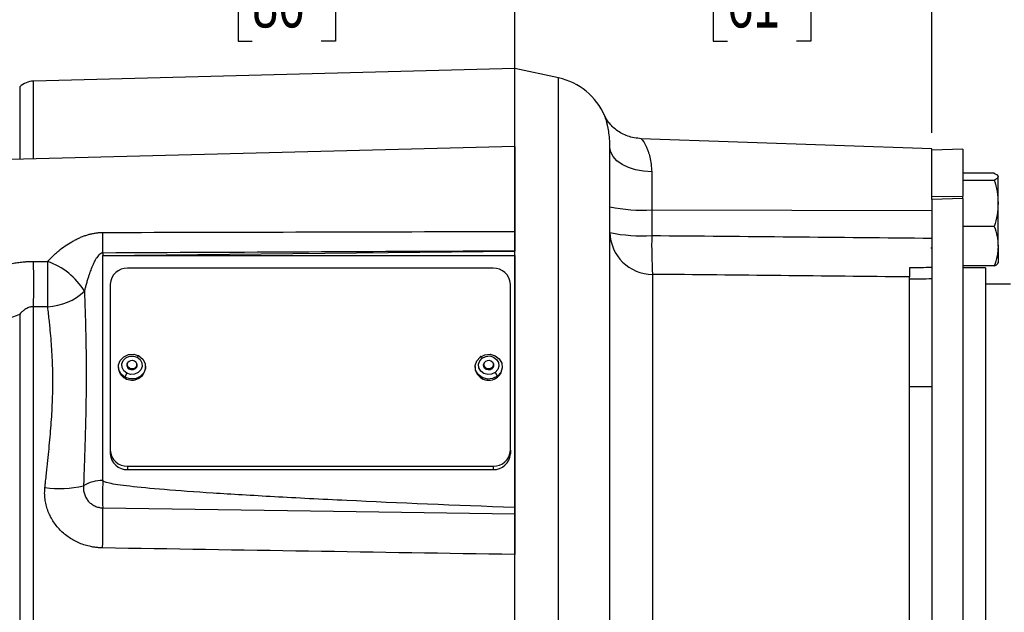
# Model space of a CAD drawing. Header units: inches. Extents: x 0.4 to 16.6, y 0.2 to 10.8.
# Tile 14 of 18: x 10.8 to 13.9, y 6.7 to 8.5. Entities that reach past the tile are written whole.
import ezdxf

# ---------------------------------------------------------------- set-up
doc = ezdxf.new("R2010")
doc.units = ezdxf.units.IN
doc.header["$MEASUREMENT"] = 0
doc.layers.add('SLD-0', color=7, linetype='Continuous', lineweight=25)
doc.styles.add('SLDTEXTSTYLE0', font='TXT', dxfattribs={"width": 0.75})
doc.dimstyles.new('SLDDIMSTYLE0', dxfattribs={"dimtxt": 0.145833, "dimasz": 0.13, "dimexe": 0, "dimexo": 0.0625, "dimgap": 0.036458, "dimtad": 0, "dimtih": 1, "dimtoh": 1, "dimdec": 1, "dimlfac": 1.85, "dimrnd": 1e-09, "dimzin": 12, "dimdsep": 46, "dimtxsty": 'SLDTEXTSTYLE0', "dimsah": 1, "dimcen": 0.09, "dimadec": 0, "dimazin": 3, "dimtfac": 1, "dimtdec": 1, "dimtofl": 0, "dimtmove": 0, "dimatfit": 3, "dimfxl": 0, "dimfrac": 2, "dimtolj": 1, "dimtzin": 12, "dimarcsym": 0})

# ---------------------------------------------------------------- blocks, each defined once
blk = doc.blocks.new('_D_5')
at = {"layer": 'SLD-0'}
for p, q in [((12.3861, 9.046), (12.3861, 9.664)), ((15.3802, 7.434), (15.3802, 9.664)), ((12.3861, 9.539), (13.604, 9.539)), ((13.7761, 9.539), (13.7317, 9.539)), ((13.7317, 9.539), (13.7317, 9.3073)), ((14.0993, 9.539), (14.1437, 9.539)), ((14.1437, 9.539), (14.1437, 9.3073)), ((15.3802, 9.539), (14.2714, 9.539)), ((13.7317, 9.3073), (13.7761, 9.3073)), ((14.1437, 9.3073), (14.0993, 9.3073))]:
    blk.add_line(p, q, dxfattribs=at)
for points in [[(12.3861, 9.539), (12.5161, 9.519), (12.5161, 9.559)], [(15.3802, 9.539), (15.2502, 9.559), (15.2502, 9.519)]]:
    blk.add_solid(points, dxfattribs=at)
at = {"layer": 'SLD-0', "char_height": 0.14583, "attachment_point": 1, "style": 'SLDTEXTSTYLE0'}
for s, insert in [('5.5', (13.8031, 9.7566)), ('141', (13.7761, 9.4953))]:
    blk.add_mtext(s, dxfattribs=dict(at, insert=insert))
blk = doc.blocks.new('_D_6')
at = {"layer": 'SLD-0'}
for p, q in [((13.6883, 8.1779), (13.6883, 8.8212)), ((12.3861, 8.6962), (12.8781, 8.6962)), ((13.0501, 8.6962), (13.0058, 8.6962)), ((13.0058, 8.6962), (13.0058, 8.4644)), ((13.2657, 8.6962), (13.31, 8.6962)), ((13.31, 8.6962), (13.31, 8.4644)), ((13.6883, 8.6962), (13.4377, 8.6962)), ((13.0058, 8.4644), (13.0501, 8.4644)), ((13.31, 8.4644), (13.2657, 8.4644))]:
    blk.add_line(p, q, dxfattribs=at)
for points in [[(12.3861, 8.6962), (12.5161, 8.6762), (12.5161, 8.7162)], [(13.6883, 8.6962), (13.5583, 8.7162), (13.5583, 8.6762)]]:
    blk.add_solid(points, dxfattribs=at)
at = {"layer": 'SLD-0', "char_height": 0.14583, "attachment_point": 1, "style": 'SLDTEXTSTYLE0'}
for s, insert in [('2.4', (13.0233, 8.9137)), ('61', (13.0501, 8.6524))]:
    blk.add_mtext(s, dxfattribs=dict(at, insert=insert))
blk = doc.blocks.new('_D_7')
at = {"layer": 'SLD-0'}
for p, q in [((10.5637, 8.1589), (10.5637, 8.8212)), ((10.5637, 8.6962), (11.3949, 8.6962)), ((11.5669, 8.6962), (11.5226, 8.6962)), ((11.5226, 8.6962), (11.5226, 8.4644)), ((11.7824, 8.6962), (11.8268, 8.6962)), ((11.8268, 8.6962), (11.8268, 8.4644)), ((12.3861, 8.6962), (11.9545, 8.6962)), ((11.5226, 8.4644), (11.5669, 8.4644)), ((11.8268, 8.4644), (11.7824, 8.4644))]:
    blk.add_line(p, q, dxfattribs=at)
for points in [[(10.5637, 8.6962), (10.6937, 8.6762), (10.6937, 8.7162)], [(12.3861, 8.6962), (12.2561, 8.7162), (12.2561, 8.6762)]]:
    blk.add_solid(points, dxfattribs=at)
at = {"layer": 'SLD-0', "char_height": 0.14583, "attachment_point": 1, "style": 'SLDTEXTSTYLE0'}
for s, insert in [('3.4', (11.54, 8.9137)), ('86', (11.5669, 8.6524))]:
    blk.add_mtext(s, dxfattribs=dict(at, insert=insert))
blk = doc.blocks.new('_D_8')
at = {"layer": 'SLD-0'}
for p, q in [((7.855, 7.1284), (7.855, 9.664)), ((12.3861, 9.046), (12.3861, 9.664)), ((7.855, 9.539), (9.3663, 9.539)), ((9.5383, 9.539), (9.494, 9.539)), ((9.494, 9.539), (9.494, 9.3073)), ((9.8616, 9.539), (9.9059, 9.539)), ((9.9059, 9.539), (9.9059, 9.3073)), ((12.3861, 9.539), (10.0336, 9.539)), ((9.494, 9.3073), (9.5383, 9.3073)), ((9.9059, 9.3073), (9.8616, 9.3073))]:
    blk.add_line(p, q, dxfattribs=at)
for points in [[(7.855, 9.539), (7.985, 9.519), (7.985, 9.559)], [(12.3861, 9.539), (12.2561, 9.559), (12.2561, 9.519)]]:
    blk.add_solid(points, dxfattribs=at)
at = {"layer": 'SLD-0', "char_height": 0.14583, "attachment_point": 1, "style": 'SLDTEXTSTYLE0'}
for s, insert in [('8.4', (9.5653, 9.7566)), ('213', (9.5383, 9.4953))]:
    blk.add_mtext(s, dxfattribs=dict(at, insert=insert))

msp = doc.modelspace()

# ---------------------------------------------------------------- linework, layer by layer
at = {"color": 7, "linetype": 'Continuous', "lineweight": 25}
for p, q in [((12.3861, 8.3784), (10.8844, 8.3391)), ((12.5229, 8.3494), (12.3861, 8.3784)), ((12.3861, 8.1358), (12.3861, 8.3784)), ((13.6883, 8.1279), (12.7803, 8.1596)), ((12.3861, 8.1358), (10.5653, 8.0881)), ((12.3861, 8.1358), (12.3861, 7.8706)), ((12.6834, 6.5903), (12.6834, 8.1328)), ((13.6883, 7.9701), (13.6883, 8.1279)), ((13.785, 8.1269), (13.6883, 8.1235)), ((13.785, 8.1269), (13.785, 7.9807)), ((12.8138, 8.0561), (12.8138, 7.9381)), ((13.8827, 8.0519), (13.785, 8.0519)), ((13.785, 8.0305), (13.8827, 8.0305)), ((13.8948, 7.9583), (13.8948, 8.0412)), ((13.6883, 7.9795), (13.785, 7.9807)), ((13.785, 7.9733), (13.6883, 7.9701)), ((13.6883, 7.9701), (13.6883, 6.4349)), ((13.785, 7.9733), (13.785, 7.9807)), ((13.785, 7.9733), (13.785, 6.4361)), ((12.8138, 7.9381), (12.8138, 7.8577)), ((12.8138, 7.9381), (13.6883, 7.9359)), ((13.8948, 7.8244), (13.8948, 7.9583)), ((13.8827, 7.886), (13.785, 7.886)), ((11.1006, 7.7957), (12.3861, 7.8094)), ((12.3861, 7.7957), (12.3861, 7.8094)), ((13.6849, 7.8198), (13.6883, 7.8198)), ((13.8948, 7.8244), (13.8948, 7.7722)), ((11.1006, 7.8031), (11.1006, 7.7957)), ((11.1006, 7.093), (11.1006, 7.7957)), ((11.1006, 7.7957), (12.3861, 7.7957)), ((12.3861, 7.7957), (12.3861, 7.0089)), ((12.3186, 7.7556), (11.178, 7.7556)), ((13.8827, 7.7628), (13.785, 7.7628)), ((13.8553, 7.7568), (13.785, 7.7568)), ((13.8553, 7.7568), (13.8553, 6.4177)), ((12.8162, 7.7366), (12.8162, 6.6409)), ((13.618, 6.6152), (13.618, 7.7284)), ((11.124, 7.7062), (11.124, 7.1877)), ((12.3726, 7.1877), (12.3726, 7.7062)), ((13.9337, 7.7055), (13.8553, 7.7055)), ((10.8844, 5.8835), (10.8844, 7.6355)), ((10.8412, 7.6123), (10.8412, 5.9067)), ((11.149, 7.4486), (11.149, 7.4461)), ((11.1767, 7.4552), (11.1767, 7.4477)), ((11.2064, 7.4477), (11.2064, 7.4552)), ((11.2341, 7.4461), (11.2341, 7.4486)), ((12.2625, 7.4486), (12.2625, 7.4461)), ((12.2902, 7.4552), (12.2902, 7.4477)), ((12.3199, 7.4477), (12.3199, 7.4552)), ((12.3476, 7.4461), (12.3476, 7.4486)), ((11.17, 7.4151), (11.17, 7.4126)), ((12.332, 7.4185), (12.332, 7.416)), ((13.6883, 7.3852), (13.618, 7.3852)), ((11.124, 7.1877), (11.124, 7.1767)), ((12.3726, 7.1877), (12.3726, 7.1767)), ((11.178, 7.1383), (12.3186, 7.1383)), ((11.178, 7.1383), (11.178, 7.1273)), ((12.3186, 7.1383), (12.3186, 7.1273)), ((11.178, 7.1273), (12.3186, 7.1273)), ((12.3861, 6.5243), (12.3861, 6.8625))]:
    msp.add_line(p, q, dxfattribs=at)
at = {"color": 8, "linetype": 'Continuous', "lineweight": 25}
for p, q in [((10.8844, 8.0965), (10.8844, 8.3391)), ((12.5229, 6.52), (12.5229, 8.3494)), ((10.8412, 8.322), (10.8412, 8.0954)), ((11.184, 7.4435), (11.184, 7.4402)), ((12.3144, 7.4447), (12.3144, 7.4412))]:
    msp.add_line(p, q, dxfattribs=at)
at = {"color": 7, "linetype": 'Continuous', "lineweight": 25, "flags": 128}
for points in [[(12.8138, 8.0561), (12.7882, 8.058), (12.7636, 8.0627), (12.7411, 8.0699), (12.7214, 8.0795), (12.7052, 8.091), (12.6933, 8.1041), (12.6859, 8.1182), (12.6834, 8.1328)], [(10.8844, 7.7769), (10.9091, 7.7768), (10.9285, 7.7767)], [(10.9285, 7.6356), (10.9038, 7.6356), (10.8844, 7.6355)], [(11.17, 7.4151), (11.1576, 7.4252), (11.1503, 7.4388), (11.1494, 7.454), (11.1548, 7.4683), (11.1659, 7.4796), (11.1808, 7.4862), (11.1974, 7.4871), (11.2131, 7.4821)], [(11.1755, 7.428), (11.1662, 7.4355), (11.1608, 7.4457), (11.1601, 7.457), (11.1642, 7.4677), (11.1724, 7.4761), (11.1835, 7.4811), (11.1959, 7.4817), (11.2076, 7.478)], [(11.2131, 7.4821), (11.2255, 7.4721), (11.2327, 7.4584), (11.2337, 7.4433), (11.2282, 7.4289), (11.2172, 7.4176), (11.2023, 7.411), (11.1857, 7.4101), (11.17, 7.4151)], [(11.2076, 7.478), (11.2169, 7.4705), (11.2223, 7.4603), (11.223, 7.449), (11.2189, 7.4383), (11.2107, 7.4299), (11.1995, 7.4249), (11.1872, 7.4243), (11.1755, 7.428)], [(11.184, 7.4435), (11.1797, 7.447), (11.1772, 7.4518), (11.1768, 7.4571), (11.1787, 7.4621), (11.1826, 7.466), (11.1878, 7.4683), (11.1936, 7.4687), (11.1991, 7.4669)], [(11.2076, 7.478), (11.2087, 7.4796), (11.2097, 7.4809), (11.2106, 7.482), (11.2115, 7.4828), (11.2122, 7.4832), (11.2127, 7.4832), (11.213, 7.4828), (11.2131, 7.4821)], [(12.332, 7.4185), (12.3173, 7.4114), (12.3008, 7.4099), (12.2849, 7.4144), (12.2721, 7.424), (12.2643, 7.4374), (12.2627, 7.4525), (12.2676, 7.467), (12.2781, 7.4787)], [(12.3251, 7.4305), (12.3142, 7.4252), (12.3018, 7.4242), (12.29, 7.4275), (12.2804, 7.4347), (12.2746, 7.4447), (12.2735, 7.4559), (12.2771, 7.4668), (12.285, 7.4755)], [(12.2781, 7.4787), (12.2928, 7.4859), (12.3093, 7.4873), (12.3252, 7.4828), (12.338, 7.4732), (12.3458, 7.4598), (12.3474, 7.4447), (12.3425, 7.4302), (12.332, 7.4185)], [(12.285, 7.4755), (12.2836, 7.4769), (12.2824, 7.4781), (12.2812, 7.479), (12.2801, 7.4796), (12.2793, 7.4799), (12.2787, 7.4798), (12.2783, 7.4795), (12.2781, 7.4787)], [(12.285, 7.4755), (12.2959, 7.4808), (12.3083, 7.4819), (12.3201, 7.4785), (12.3297, 7.4713), (12.3355, 7.4613), (12.3366, 7.4501), (12.333, 7.4393), (12.3251, 7.4305)], [(12.2957, 7.4657), (12.3008, 7.4682), (12.3066, 7.4687), (12.3121, 7.4672), (12.3166, 7.4638), (12.3193, 7.4591), (12.3198, 7.4538), (12.3181, 7.4488), (12.3144, 7.4447)], [(11.2052, 7.4605), (11.207, 7.4567), (11.2073, 7.451), (11.2053, 7.4456), (11.2012, 7.4414), (11.1956, 7.4389), (11.1893, 7.4386), (11.1835, 7.4404)], [(11.1991, 7.4669), (11.2034, 7.4634), (11.2059, 7.4586), (11.2063, 7.4533), (11.2044, 7.4483), (11.2005, 7.4444), (11.1953, 7.4421), (11.1895, 7.4418), (11.184, 7.4435)], [(12.3151, 7.4417), (12.3096, 7.439), (12.3034, 7.4385), (12.2975, 7.4402), (12.2927, 7.4438), (12.2898, 7.4488), (12.2892, 7.4545), (12.291, 7.4599), (12.2914, 7.4605)], [(12.3144, 7.4447), (12.3093, 7.4422), (12.3035, 7.4417), (12.298, 7.4433), (12.2935, 7.4466), (12.2908, 7.4513), (12.2903, 7.4566), (12.292, 7.4616), (12.2957, 7.4657)], [(11.1004, 7.0082), (11.8204, 6.9976), (12.3861, 6.9894)]]:
    msp.add_lwpolyline(points, dxfattribs=at)
at = {"color": 7, "linetype": 'Continuous', "lineweight": 25}
for centre, radius, start, end in [((10.8861, 8.2716), 0.0676, 91.5, 131.7081), ((12.4807, 8.1511), 0.2027, 23.088, 78), ((12.7822, 8.4069), 0.4699, 257.8709, 273.8659), ((6.3284, 7.8352), 4.7723, 359.6148, 0.3852), ((12.8162, 7.8694), 0.1328, 180.9779, 269.9899), ((12.7822, 8.3266), 0.4699, 257.8709, 273.8659), ((14.3289, 7.8266), 1.5153, 178.824, 183.4062), ((6.8725, 7.7062), 4.0125, 358.9905, 1.0095), ((10.8572, 7.5713), 0.2175, 31.182, 70.8475), ((6.9123, 7.7062), 4.0169, 358.9937, 1.0063), ((11.1758, 7.7037), 0.0519, 87.5301, 177.2962), ((12.3208, 7.7037), 0.0519, 2.7038, 92.4699), ((10.92, 7.8164), 0.1809, 272.7034, 312.9329), ((10.7549, 7.8021), 0.2085, 269.6491, 294.442), ((11.1872, 7.4467), 0.0382, 180.9019, 243.2549), ((11.1919, 7.4488), 0.0423, 238.9084, 356.3183), ((11.1895, 7.453), 0.0139, 147.0685, 244.098), ((12.3051, 7.4492), 0.0428, 184.2282, 308.8751), ((12.3072, 7.453), 0.0138, 305.1127, 33.2634), ((12.3102, 7.4464), 0.0374, 305.5312, 359.5451), ((11.2026, 7.4089), 0.0332, 144.8253, 169.247), ((12.307, 7.4123), 0.0257, 13.9369, 45.1764), ((11.1758, 7.1901), 0.0519, 182.7038, 272.4699), ((11.1758, 7.1791), 0.0519, 182.7038, 272.4699), ((12.3208, 7.1901), 0.0519, 267.5301, 357.2962), ((12.3208, 7.1791), 0.0519, 267.5301, 357.2962), ((10.9669, 7.4118), 0.3433, 262.1584, 282.368), ((11.0948, 6.9961), 0.0971, 86.5889, 124.0881), ((12.5473, 7.0467), 1.4475, 178.1683, 181.5251), ((7.971, 6.957), 3.1297, 358.6465, 0.9381)]:
    msp.add_arc(centre, radius, start, end, dxfattribs=at)
at = {"color": 8, "linetype": 'Continuous', "lineweight": 25}
for points, knots in [([(12.6834, 8.1328), (12.6832, 8.1419), (12.6827, 8.1605), (12.6787, 8.1905), (12.6722, 8.2178), (12.6686, 8.2266), (12.6669, 8.2305)], [0, 0, 0, 0, 0.172086, 0.35395, 0.707919, 1, 1, 1, 1]), ([(12.7817, 8.1579), (12.7825, 8.1577), (12.7843, 8.1571), (12.7934, 8.1419), (12.7995, 8.1278), (12.8015, 8.1225), (12.8021, 8.1211), (12.8022, 8.1206), (12.8044, 8.1149), (12.8105, 8.0966), (12.8125, 8.0723), (12.8138, 8.0561)], [0, 0, 0, 0, 0.194344, 0.463001, 0.560531, 0.586493, 0.593773, 0.595989, 0.597254, 0.732346, 1, 1, 1, 1])]:
    msp.add_open_spline(points, degree=3, knots=knots, dxfattribs=at)
at = {"color": 7, "linetype": 'Continuous', "lineweight": 25}
for points, knots in [([(12.7809, 8.1595), (12.7665, 8.1614), (12.7382, 8.1651), (12.7028, 8.1855), (12.6775, 8.2108), (12.6705, 8.2242), (12.667, 8.2311)], [0, 0, 0, 0, 0.253138, 0.499583, 0.743389, 1, 1, 1, 1]), ([(13.8827, 8.0519), (13.8861, 8.0501), (13.8929, 8.0466), (13.8941, 8.043), (13.8948, 8.0412)], [0, 0, 0, 0, 0.495458, 1, 1, 1, 1]), ([(13.8948, 8.0412), (13.8942, 8.0394), (13.8929, 8.0358), (13.8861, 8.0323), (13.8827, 8.0305)], [0, 0, 0, 0, 0.494511, 1, 1, 1, 1]), ([(13.8827, 8.0305), (13.8861, 8.0188), (13.8929, 7.9951), (13.8941, 7.9706), (13.8948, 7.9583)], [0, 0, 0, 0, 0.495458, 1, 1, 1, 1]), ([(13.8948, 7.9583), (13.8942, 7.9461), (13.8929, 7.9217), (13.8861, 7.898), (13.8827, 7.886)], [0, 0, 0, 0, 0.494511, 1, 1, 1, 1]), ([(10.9285, 7.7767), (10.9297, 7.7781), (10.9321, 7.7809), (10.936, 7.7851), (10.94, 7.7893), (10.9442, 7.7935), (10.9487, 7.7977), (10.9533, 7.8019), (10.9581, 7.8061), (10.9678, 7.8141), (10.9828, 7.8253), (11.0005, 7.8365), (11.015, 7.8444), (11.0259, 7.8497), (11.0367, 7.8544), (11.0475, 7.8583), (11.0582, 7.8616), (11.0689, 7.8641), (11.0795, 7.8659), (11.0901, 7.8671), (11.0971, 7.8672), (11.1006, 7.8673)], [0, 0, 0, 0, 0.029576, 0.059586, 0.090061, 0.121025, 0.152505, 0.184526, 0.217109, 0.250278, 0.374794, 0.49937, 0.560911, 0.620579, 0.678521, 0.734896, 0.789883, 0.843673, 0.896473, 0.948505, 1, 1, 1, 1]), ([(12.3861, 7.8706), (12.3861, 7.8688), (12.3861, 7.8653), (12.3861, 7.8601), (12.3861, 7.8549), (12.3861, 7.8497), (12.3861, 7.8445), (12.3861, 7.8377), (12.3861, 7.8291), (12.3861, 7.8191), (12.3861, 7.8126), (12.3861, 7.8094)], [0, 0, 0, 0, 0.083245, 0.166251, 0.249142, 0.332043, 0.415078, 0.498371, 0.665709, 0.83258, 1, 1, 1, 1]), ([(13.8827, 7.886), (13.8861, 7.876), (13.8929, 7.8558), (13.8941, 7.8349), (13.8948, 7.8244)], [0, 0, 0, 0, 0.495458, 1, 1, 1, 1]), ([(13.8948, 7.8244), (13.8942, 7.8141), (13.8929, 7.7932), (13.8861, 7.773), (13.8827, 7.7628)], [0, 0, 0, 0, 0.4945107, 1, 1, 1, 1]), ([(10.7548, 7.7513), (10.7567, 7.7521), (10.7606, 7.7538), (10.7666, 7.7561), (10.7727, 7.7583), (10.779, 7.7605), (10.7884, 7.7634), (10.8012, 7.767), (10.8174, 7.7706), (10.834, 7.7735), (10.8488, 7.7753), (10.8619, 7.7763), (10.8731, 7.7769), (10.8806, 7.7769), (10.8844, 7.7769)], [0, 0, 0, 0, 0.0489634, 0.0984524, 0.1485099, 0.1991778, 0.2504963, 0.3742907, 0.5001634, 0.6246113, 0.7501524, 0.8332263, 0.916468, 1, 1, 1, 1]), ([(11.1006, 7.8031), (11.1001, 7.8031), (11.099, 7.8031), (11.0974, 7.8028), (11.0958, 7.8022), (11.0942, 7.8015), (11.0926, 7.8006), (11.0909, 7.7994), (11.0893, 7.798), (11.0877, 7.7965), (11.0849, 7.7934), (11.081, 7.7882), (11.0756, 7.7791), (11.0694, 7.7661), (11.0642, 7.7533), (11.06, 7.7419), (11.057, 7.7331), (11.0543, 7.7247), (11.0514, 7.7151), (11.0486, 7.7052), (11.0456, 7.6941), (11.044, 7.6871), (11.0432, 7.6839)], [0, 0, 0, 0, 0.01142, 0.023117, 0.035285, 0.048095, 0.061695, 0.076208, 0.091736, 0.108362, 0.126154, 0.182644, 0.251479, 0.358782, 0.501148, 0.555607, 0.625906, 0.70299, 0.750443, 0.843968, 0.927148, 1, 1, 1, 1]), ([(13.618, 7.7569), (13.618, 7.7558), (13.618, 7.7535), (13.618, 7.7504), (13.618, 7.7474), (13.618, 7.7445), (13.618, 7.7418), (13.618, 7.7385), (13.618, 7.7349), (13.618, 7.7312), (13.618, 7.7293), (13.618, 7.7284)], [0, 0, 0, 0, 0.083648, 0.167054, 0.250344, 0.333647, 0.41709, 0.5008, 0.667319, 0.833382, 1, 1, 1, 1]), ([(13.8827, 7.7628), (13.8861, 7.7645), (13.8929, 7.768), (13.8941, 7.7716), (13.8948, 7.7735)], [0, 0, 0, 0, 0.495458, 1, 1, 1, 1]), ([(11.0432, 7.6839), (11.0435, 7.6755), (11.0441, 7.6588), (11.0449, 7.6337), (11.0457, 7.6089), (11.0464, 7.5842), (11.047, 7.5597), (11.0479, 7.5184), (11.0487, 7.4602), (11.0486, 7.3936), (11.048, 7.3357), (11.047, 7.2862), (11.0457, 7.2355), (11.0441, 7.1836), (11.0423, 7.1305), (11.041, 7.0946), (11.0404, 7.0765)], [0, 0, 0, 0, 0.042755, 0.085079, 0.126972, 0.168437, 0.209475, 0.250087, 0.375639, 0.500157, 0.579611, 0.66059, 0.743107, 0.827174, 0.912801, 1, 1, 1, 1]), ([(10.8844, 7.6355), (10.8835, 7.6355), (10.8819, 7.6355), (10.8794, 7.6353), (10.8768, 7.635), (10.8743, 7.6345), (10.8707, 7.6335), (10.8659, 7.6317), (10.8603, 7.6288), (10.855, 7.6253), (10.8504, 7.6215), (10.8456, 7.6172), (10.8428, 7.6141), (10.8412, 7.6123)], [0, 0, 0, 0, 0.049016, 0.098376, 0.148211, 0.198645, 0.249801, 0.370577, 0.501178, 0.617745, 0.749717, 0.854662, 1, 1, 1, 1]), ([(10.92, 7.0717), (10.9205, 7.0762), (10.9218, 7.0888), (10.9239, 7.1082), (10.9261, 7.1287), (10.9301, 7.1658), (10.9357, 7.2202), (10.9415, 7.2929), (10.9447, 7.3646), (10.9448, 7.4231), (10.9434, 7.4693), (10.9415, 7.5032), (10.939, 7.5371), (10.9363, 7.566), (10.9337, 7.5913), (10.9313, 7.613), (10.9295, 7.6279), (10.9285, 7.6356)], [0, 0, 0, 0, 0.022494, 0.062619, 0.097559, 0.125084, 0.249654, 0.373992, 0.498476, 0.623599, 0.685494, 0.749159, 0.809588, 0.874493, 0.912775, 0.95461, 1, 1, 1, 1]), ([(11.0999, 6.883), (11.0978, 6.8831), (11.0937, 6.8832), (11.0876, 6.8836), (11.0815, 6.8842), (11.0754, 6.8849), (11.0693, 6.8859), (11.0592, 6.8878), (11.0453, 6.8914), (11.028, 6.8978), (11.0113, 6.9057), (10.9903, 6.9184), (10.9666, 6.9381), (10.9474, 6.9623), (10.9355, 6.9836), (10.9284, 7.0003), (10.9232, 7.0178), (10.9205, 7.0327), (10.9194, 7.0447), (10.919, 7.0537), (10.9192, 7.0627), (10.9197, 7.0687), (10.92, 7.0717)], [0, 0, 0, 0, 0.0209232, 0.041795, 0.0626364, 0.0834683, 0.1043115, 0.1251871, 0.1879296, 0.2504714, 0.3130008, 0.3752326, 0.5006285, 0.6259502, 0.6883593, 0.7504731, 0.813033, 0.8754226, 0.9066176, 0.9377135, 0.9688083, 1, 1, 1, 1]), ([(11.0404, 7.0765), (11.0403, 7.0754), (11.0401, 7.0733), (11.04, 7.0691), (11.0404, 7.0618), (11.0426, 7.0514), (11.0477, 7.0397), (11.0548, 7.0294), (11.0641, 7.0205), (11.0733, 7.0149), (11.0814, 7.0115), (11.0876, 7.0097), (11.0939, 7.0085), (11.0982, 7.0083), (11.1004, 7.0082)], [0, 0, 0, 0, 0.031497, 0.062844, 0.125225, 0.250204, 0.374735, 0.500042, 0.616426, 0.749985, 0.811382, 0.875209, 0.937122, 1, 1, 1, 1]), ([(12.3861, 7.0089), (12.2005, 7.0159), (12.022, 7.0234), (11.7817, 7.0348), (11.7061, 7.0387), (11.5664, 7.0464), (11.5023, 7.0502), (11.3875, 7.0577), (11.3368, 7.0614), (11.25, 7.0685), (11.2138, 7.072), (11.1565, 7.0786), (11.1352, 7.0817), (11.1073, 7.0877), (11.1006, 7.0904), (11.1006, 7.093)], [0, 0, 0, 0, 0.25, 0.25, 0.375, 0.375, 0.5, 0.5, 0.625, 0.625, 0.75, 0.75, 0.875, 0.875, 1, 1, 1, 1]), ([(12.3861, 6.9894), (12.3861, 6.9885), (12.3861, 6.9867), (12.3861, 6.9837), (12.3861, 6.9807), (12.3861, 6.9774), (12.3861, 6.9739), (12.3861, 6.9703), (12.3861, 6.9634), (12.3861, 6.9524), (12.3861, 6.9363), (12.3861, 6.919), (12.3861, 6.9037), (12.3861, 6.8912), (12.3861, 6.8817), (12.3861, 6.8721), (12.3861, 6.8657), (12.3861, 6.8625)], [0, 0, 0, 0, 0.0357982, 0.0714538, 0.1070247, 0.142569, 0.178145, 0.2138108, 0.2496243, 0.3744588, 0.4993671, 0.624277, 0.7492663, 0.8120909, 0.8746105, 0.9371414, 1, 1, 1, 1])]:
    msp.add_open_spline(points, degree=3, knots=knots, dxfattribs=at)
for points in [[(11.1006, 7.8673), (11.5291, 7.8683), (11.9576, 7.8694), (12.3861, 7.8706)], [(12.8138, 7.8577), (13.1061, 7.8551), (13.3976, 7.8524), (13.6883, 7.8496)], [(12.3861, 7.8094), (11.9576, 7.8072), (11.5291, 7.8052), (11.1006, 7.8031)], [(13.6883, 7.7576), (13.6649, 7.7574), (13.6414, 7.7572), (13.618, 7.7569)], [(13.618, 7.7284), (13.3508, 7.7312), (13.0835, 7.734), (12.8162, 7.7366)], [(13.618, 7.7221), (13.6414, 7.7226), (13.6649, 7.723), (13.6883, 7.7234)], [(12.3861, 7.0089), (12.3861, 7.0009), (12.3861, 6.9941), (12.3861, 6.9894)], [(12.3861, 6.8625), (11.9574, 6.8693), (11.5286, 6.8762), (11.0999, 6.883)]]:
    msp.add_open_spline(points, degree=3, dxfattribs=at)
at = {"layer": 'SLD-0'}
msp.add_line((12.3861, 5.1909), (12.3861, 8.996), dxfattribs=at)

# ---------------------------------------------------------------- dimensions: what is measured, and where the dimension line sits
for base, p1, p2, picture, middle in [((12.3861, 9.539), (7.855, 7.0784), (12.3861, 8.996), '_D_8', (9.7, 9.539)), ((15.3802, 9.539), (12.3861, 8.996), (15.3802, 7.384), '_D_5', (13.9377, 9.539)), ((12.3861, 8.6962), (10.5637, 8.1089), (12.3861, 8.996), '_D_7', (11.6747, 8.6962))]:
    dim = msp.add_linear_dim(base=base, p1=p1, p2=p2, dimstyle='SLDDIMSTYLE0', dxfattribs=at)
    dim.commit()
    dim.dimension.update_dxf_attribs({"geometry": picture, "text_midpoint": middle, "dimtype": 160})
dim = msp.add_linear_dim(base=(12.3861, 8.6962), p1=(13.6883, 8.1279), p2=(12.3861, 8.996), angle=0, dimstyle='SLDDIMSTYLE0', dxfattribs=at)
dim.commit()
dim.dimension.update_dxf_attribs({"geometry": '_D_6', "text_midpoint": (13.1579, 8.6962), "dimtype": 160})

doc.saveas('drawing.dxf')
